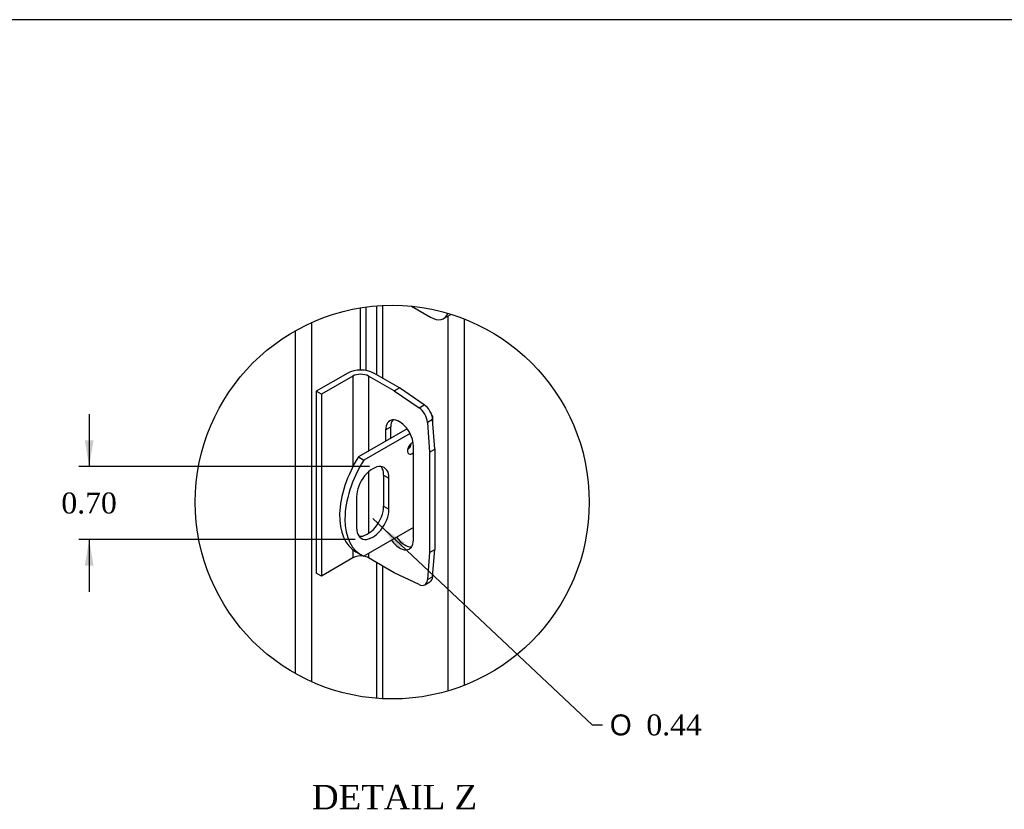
# Model space of a CAD drawing. Header units: inches. Extents: x 0 to 120, y -1 to 80.
# Tile 9 of 11: x 53 to 82, y 57 to 80. Entities that reach past the tile are written whole.
import ezdxf
from ezdxf.enums import TextEntityAlignment as Align
from ezdxf.lldxf.tags import DXFTag

# ---------------------------------------------------------------- set-up
doc = ezdxf.new("R2010")
doc.units = ezdxf.units.IN
doc.header["$MEASUREMENT"] = 0
for name, color, linetype in [('COM40153-1', 7, 'Continuous'), ('COM40153-2', 7, 'Continuous'), ('COM42780', 7, 'Continuous'), ('COM48470', 7, 'Continuous'), ('COM71102-5', 7, 'Continuous'), ('Default', 7, 'Continuous')]:
    doc.layers.add(name, color=color, linetype=linetype)
doc.styles.add('SEACAD_Solid_Edge_ANSI1_Symbols', font='txt')
doc.styles.add('SEACAD_Times_New_Roman', font='times.ttf')
tags = doc.linetypes.add('CENTER2', pattern=[1.125, 0.75, -0.125, 0.125, -0.125]).pattern_tags.tags
tags[10:11] = [DXFTag(74, 4), DXFTag(75, 0), DXFTag(340, '0'), DXFTag(46, 0.0), DXFTag(50, 0.0), DXFTag(44, 0.0), DXFTag(45, 0.0)]
tags[8:9] = [DXFTag(74, 4), DXFTag(75, 0), DXFTag(340, '0'), DXFTag(46, 0.0), DXFTag(50, 0.0), DXFTag(44, 0.0), DXFTag(45, 0.0)]
tags[6:7] = [DXFTag(74, 4), DXFTag(75, 0), DXFTag(340, '0'), DXFTag(46, 0.0), DXFTag(50, 0.0), DXFTag(44, 0.0), DXFTag(45, 0.0)]
tags[4:5] = [DXFTag(74, 4), DXFTag(75, 0), DXFTag(340, '0'), DXFTag(46, 0.0), DXFTag(50, 0.0), DXFTag(44, 0.0), DXFTag(45, 0.0)]
doc.dimstyles.new('HAMMOND_(STH_-_120x80)', dxfattribs={"dimtxt": 0.6, "dimasz": 0.75, "dimexe": 0.3, "dimexo": 0.3, "dimgap": 0.15, "dimtad": 0, "dimtih": 1, "dimtoh": 1, "dimzin": 0, "dimdsep": 46, "dimtxsty": 'SEACAD_Times_New_Roman', "dimblk1": '_SE_FILLED', "dimblk2": '_SE_FILLED', "dimsah": 1, "dimcen": 0.3, "dimadec": 0, "dimazin": 0, "dimtfac": 0.8, "dimtofl": 0, "dimtmove": 0, "dimatfit": 3, "dimfxl": 1, "dimtolj": 1, "dimtzin": 0, "dimarcsym": 0})

# ---------------------------------------------------------------- blocks, each defined once
blk = doc.blocks.new('SE5')
at = {"layer": 'COM40153-1', "color": 7, "linetype": 'Continuous'}
for p, q in [((65.168, 68.086), (65.168, 68.242)), ((64.432, 67.915), (63.037, 67.11)), ((64.513, 67.786), (63.189, 67.022)), ((63.037, 67.11), (63.189, 67.022)), ((63.757, 66.593), (63.91, 66.504)), ((63.757, 66.593), (63.757, 65.703)), ((63.91, 65.615), (63.91, 66.504)), ((62.983, 65.969), (62.983, 65.08)), ((63.757, 65.703), (63.91, 65.615)), ((64.611, 65.087), (63.189, 64.266)), ((62.964, 64.391), (63.117, 64.303))]:
    blk.add_line(p, q, dxfattribs=at)
for centre, major_axis, start_param, end_param in [((64.844, 68.242), (-0.324, 0), 2.913169, 3.654418), ((64.573, 67.362), (-0.094, -0.162), 3.703412, 6.283185), ((64.42, 67.45), (0.094, 0.162), 4.093609, 5.331168), ((64.089, 66.34), (1.125, 1.949), 1.508132, 3.141593), ((64.573, 67.362), (-0.094, -0.162), 0, 1.076383), ((64.242, 66.251), (1.125, 1.949), 1.508132, 3.204257), ((63.446, 66.237), (-0.328, -0.568), 2.356194, 5.497787), ((63.294, 66.325), (-0.328, -0.568), 2.356194, 2.906426), ((63.294, 65.436), (0.328, 0.568), 3.37676, 5.497787), ((63.446, 65.348), (0.328, 0.568), 2.356194, 5.497787)]:
    blk.add_ellipse(centre, major_axis=major_axis, ratio=0.57735, start_param=start_param, end_param=end_param, dxfattribs=at)
at = {"layer": 'COM40153-2', "color": 7, "linetype": 'Continuous'}
for p, q in [((62.73, 69.512), (61.829, 68.992)), ((62.879, 69.427), (61.977, 68.906)), ((62.879, 69.427), (62.879, 66.833)), ((63.324, 69.427), (63.324, 67.276)), ((64.062, 69), (63.324, 69.427)), ((64.211, 69.086), (63.473, 69.512)), ((64.062, 69), (64.211, 69.086)), ((64.92, 68.605), (64.211, 69.086)), ((61.829, 68.992), (61.829, 63.787)), ((61.977, 68.906), (61.829, 68.992)), ((61.977, 68.906), (61.977, 63.701)), ((64.062, 69), (64.771, 68.519)), ((64.771, 68.519), (64.92, 68.605)), ((63.815, 67.888), (63.964, 67.973)), ((63.964, 67.645), (63.964, 67.973)), ((65.161, 68.188), (65.012, 68.102)), ((65.012, 68.102), (65.074, 67.248)), ((65.223, 67.333), (65.161, 68.188)), ((63.815, 67.888), (63.815, 67.559)), ((64.611, 64.734), (64.611, 67.428)), ((65.074, 67.248), (65.223, 67.333)), ((65.074, 67.248), (65.074, 64.379)), ((65.223, 67.333), (65.223, 64.465)), ((63.324, 66.683), (63.324, 64.919)), ((62.879, 64.448), (62.879, 64.221)), ((63.324, 64.344), (63.324, 64.221)), ((65.074, 64.379), (65.012, 63.597)), ((65.074, 64.379), (65.223, 64.465)), ((65.161, 63.682), (65.223, 64.465)), ((62.879, 64.221), (61.977, 63.701)), ((64.062, 63.795), (63.324, 64.221)), ((61.977, 63.701), (61.829, 63.787)), ((64.771, 63.458), (64.062, 63.795)), ((64.936, 63.451), (65.084, 63.537)), ((65.012, 63.597), (65.161, 63.682))]:
    blk.add_line(p, q, dxfattribs=at)
for centre, major_axis, start_param, end_param in [((63.101, 69.298), (-0.525, 0), 3.926991, 5.497787), ((63.101, 69.298), (-0.315, 0), 3.926991, 5.497787), ((64.748, 68.228), (0.187, -0.325), 0.872665, 2.268928), ((64.897, 68.314), (-0.188, 0.325), 4.014257, 5.410521), ((64.213, 67.658), (0.281, -0.487), 0.785398, 3.926991), ((64.362, 67.744), (0.281, -0.487), 3.408746, 3.926991), ((64.213, 64.964), (-0.281, 0.487), 1.73559, 3.926991), ((64.362, 65.049), (-0.281, 0.487), 1.73559, 2.87444), ((63.101, 64.093), (0.315, 0), 1.304265, 2.356194), ((63.101, 64.093), (0.315, 0), 0.785398, 1.281716), ((64.748, 63.776), (-0.187, 0.325), 2.443461, 3.839724), ((64.897, 63.862), (-0.188, 0.325), 3.141593, 3.839724)]:
    blk.add_ellipse(centre, major_axis=major_axis, ratio=0.57735, start_param=start_param, end_param=end_param, dxfattribs=at)
at = {"layer": 'COM42780', "color": 7, "linetype": 'Continuous'}
for p, q in [((64.556, 71.429), (65.101, 71.114)), ((65.476, 71.077), (65.677, 71.193))]:
    blk.add_line(p, q, dxfattribs=at)
for centre, start_param, end_param in [((65.101, 71.727), 2.356194, 3.570344), ((65.302, 71.843), 3.141593, 3.166209)]:
    blk.add_ellipse(centre, major_axis=(-0.375, 0.65), ratio=0.57735, start_param=start_param, end_param=end_param, dxfattribs=at)
at = {"layer": 'COM48470', "color": 7, "linetype": 'Continuous'}
for p, q in [((65.604, 60.411), (65.604, 71.151)), ((66.062, 71.067), (66.062, 60.568))]:
    blk.add_line(p, q, dxfattribs=at)
at = {"layer": 'COM71102-5', "color": 7, "linetype": 'Continuous'}
for p, q in [((63.09, 71.381), (63.09, 69.601)), ((63.255, 69.588), (63.255, 71.406)), ((63.552, 71.438), (63.552, 69.467)), ((63.729, 71.449), (63.729, 69.364)), ((61.692, 70.96), (61.692, 60.675)), ((61.234, 60.907), (61.234, 70.728)), ((63.552, 64.09), (63.552, 60.197)), ((63.729, 63.988), (63.729, 60.186))]:
    blk.add_line(p, q, dxfattribs=at)
blk = doc.blocks.new('DMBLK6526')
at = {"layer": 'Default', "linetype": 'Continuous'}
for points in [[(55.205, 67.585), (55.33, 66.835), (55.455, 67.585)], [(55.205, 63.999), (55.455, 63.999), (55.33, 64.749)]]:
    blk.add_hatch(color=7, dxfattribs=at).paths.add_polyline_path(points)
at = {"layer": 'Default', "color": 7, "linetype": 'Continuous'}
for p, q in [((55.33, 68.335), (55.33, 66.835)), ((63.354, 66.835), (55.03, 66.835)), ((62.939, 64.749), (55.03, 64.749)), ((55.33, 64.749), (55.33, 63.249))]:
    blk.add_line(p, q, dxfattribs=at)
at = {"layer": 'Default', "color": 7, "linetype": 'Continuous', "style": 'SEACAD_Times_New_Roman'}
blk.add_text('0.70', height=0.6, dxfattribs=at).set_placement((54.534, 66.092), align=Align.TOP_LEFT)
blk = doc.blocks.new('_SE_FILLED')
at = {"color": 0}
blk.add_line((0, 0), (-1, 0), dxfattribs=at)
blk.add_solid([(0, 0), (-1, -0.1665), (-1, 0.1665), (0, 0)], dxfattribs=at)
blk = doc.blocks.new('DMBLK6527')
at = {"layer": 'Default', "linetype": 'Continuous'}
blk.add_hatch(color=7, dxfattribs=at).paths.add_polyline_path([(64.359, 64.66), (63.727, 65.083), (64.187, 64.478)])
at = {"layer": 'Default', "color": 7, "linetype": 'Continuous'}
for p, q in [((63.446, 65.348), (69.723, 59.437)), ((69.723, 59.437), (70.023, 59.437))]:
    blk.add_line(p, q, dxfattribs=at)
for s, style, p in [('O', 'SEACAD_Solid_Edge_ANSI1_Symbols', (70.233, 59.737)), ('0.44', 'SEACAD_Times_New_Roman', (71.277, 59.737))]:
    blk.add_text(s, height=0.6, dxfattribs=dict(at, style=style)).set_placement(p, align=Align.TOP_LEFT)
blk = doc.blocks.new('BORDER')
at = {"layer": 'Default', "color": 7, "linetype": 'Continuous'}
blk.add_line((0, 27.86), (-41.86, 27.86), dxfattribs=at)

msp = doc.modelspace()

# ---------------------------------------------------------------- linework, layer by layer
at = {"color": 7, "linetype": 'CENTER2'}
msp.add_circle((64.004, 65.817), 5.638, dxfattribs=at)

# ---------------------------------------------------------------- block references
at = {"layer": 'Default', "color": 7, "xscale": 2.85, "yscale": 2.85, "zscale": 2.85}
msp.add_blockref('BORDER', (119.744, 0.233), dxfattribs=at)
at = {"layer": 'Default'}
msp.add_blockref('SE5', (0, 0), dxfattribs=at)

# ---------------------------------------------------------------- texts
at = {"layer": 'Default', "color": 7, "linetype": 'Continuous', "style": 'SEACAD_Times_New_Roman'}
msp.add_text('DETAIL Z', height=0.7, dxfattribs=at).set_placement((61.707, 57.719), align=Align.TOP_LEFT)

# ---------------------------------------------------------------- dimensions: what is measured, and where the dimension line sits
at = {"layer": 'Default', "color": 7, "linetype": 'Continuous'}
dim = msp.add_linear_dim(base=(55.33, 64.749), p1=(63.654, 66.835), p2=(63.239, 64.749), angle=90, text='\\A1;<>', dimstyle='HAMMOND_(STH_-_120x80)', override={"dimlfac": 0.333333}, dxfattribs=at)
dim.commit()
dim.dimension.update_dxf_attribs({"geometry": 'DMBLK6526', "text_midpoint": (55.33, 65.792), "dimtype": 160})
dim = msp.add_radius_dim(center=(63.446, 65.348), mpoint=(63.729, 65.087), text='\\A1;<>', dimstyle='HAMMOND_(STH_-_120x80)', override={"dimlfac": 0.333333}, dxfattribs=at)
dim.commit()
dim.dimension.update_dxf_attribs({"geometry": 'DMBLK6527', "text_midpoint": (70.023, 59.437), "dimtype": 164})

doc.saveas('drawing.dxf')
